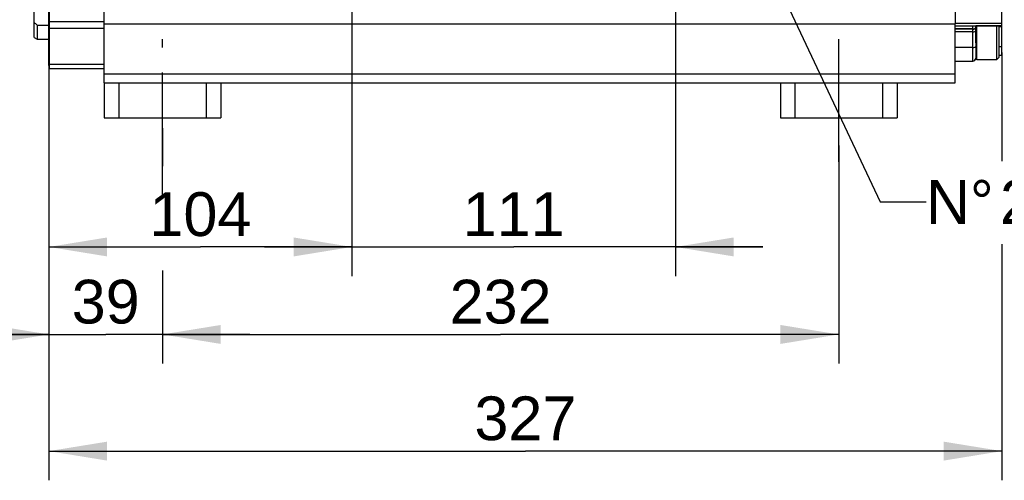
# Model space of a CAD drawing. Header units: millimetres. Extents: x 0 to 420, y 0 to 297.
# Tile 30 of 68: x 140 to 208, y 151 to 182. Entities that reach past the tile are written whole.
import ezdxf

# ---------------------------------------------------------------- set-up
doc = ezdxf.new("R2010")
doc.units = ezdxf.units.MM
doc.header["$LTSCALE"] = 23.1
doc.linetypes.add('CENTER', pattern=[0.6, 0.375, -0.075, 0.075, -0.075])
doc.layers.get('0').update_dxf_attribs({"linetype": 'CONTINUOUS'})
for name, color, linetype in [('AXIS', 7, 'CONTINUOUS'), ('COMPONENTS', 7, 'CONTINUOUS'), ('CUT', 7, 'CONTINUOUS'), ('DETAIL', 7, 'CONTINUOUS'), ('DIMENSION', 7, 'CONTINUOUS'), ('PROTRUSION', 7, 'CONTINUOUS')]:
    doc.layers.add(name, color=color, linetype=linetype)
doc.styles.get("Standard").update_dxf_attribs({"font": 'arial.ttf'})
doc.dimstyles.new('DIMSTYLE_1', dxfattribs={"dimtxt": 3, "dimasz": 4, "dimexe": 0.18, "dimexo": 0.0625, "dimgap": 0.09, "dimtad": 1, "dimlfac": 5, "dimdsep": 46, "dimtxsty": 'STANDARD', "dimblk": '_FILLED', "dimblk1": '_FILLED', "dimblk2": '_FILLED', "dimcen": 0.09, "dimadec": 0, "dimazin": 0, "dimtp": 0.3, "dimtm": 0.3, "dimtfac": 1, "dimtofl": 0, "dimtmove": 0, "dimatfit": 3, "dimldrblk": '_FILLED', "dimfxl": 1, "dimtolj": 1, "dimarcsym": 0})
doc.dimstyles.new('DIMSTYLE_10', dxfattribs={"dimtxt": 3, "dimasz": 4, "dimexe": 0.18, "dimexo": 0.0625, "dimgap": 0.09, "dimtad": 1, "dimdec": 3, "dimlfac": 5, "dimdsep": 46, "dimtxsty": 'STANDARD', "dimblk": '_FILLED', "dimblk1": '_FILLED', "dimblk2": '_FILLED', "dimcen": 0.09, "dimadec": 0, "dimazin": 0, "dimtp": 0.5, "dimtm": 0.5, "dimtfac": 1, "dimtdec": 3, "dimtofl": 0, "dimtmove": 0, "dimatfit": 3, "dimldrblk": '_FILLED', "dimfxl": 1, "dimtolj": 1, "dimarcsym": 0})
doc.dimstyles.new('DIMSTYLE_11', dxfattribs={"dimtxt": 3, "dimasz": 4, "dimexe": 0.18, "dimexo": 0.0625, "dimgap": 0.09, "dimtad": 1, "dimdec": 3, "dimlfac": 5, "dimdsep": 46, "dimtxsty": 'STANDARD', "dimblk": '_FILLED', "dimblk1": '_FILLED', "dimblk2": '_FILLED', "dimcen": 0.09, "dimadec": 0, "dimazin": 0, "dimtp": 0.3, "dimtm": 0.3, "dimtfac": 1, "dimtdec": 3, "dimtofl": 0, "dimtmove": 0, "dimatfit": 3, "dimldrblk": '_FILLED', "dimfxl": 1, "dimtolj": 1, "dimarcsym": 0})
doc.dimstyles.new('DIMSTYLE_2', dxfattribs={"dimtxt": 3, "dimasz": 4, "dimexe": 0.18, "dimexo": 0.0625, "dimgap": 0.09, "dimtad": 1, "dimlfac": 5, "dimdsep": 46, "dimtxsty": 'STANDARD', "dimblk": '_FILLED', "dimblk1": '_FILLED', "dimblk2": '_FILLED', "dimcen": 0.09, "dimadec": 0, "dimazin": 0, "dimtp": 0.5, "dimtm": 0.5, "dimtfac": 1, "dimtofl": 0, "dimtmove": 0, "dimatfit": 3, "dimldrblk": '_FILLED', "dimfxl": 1, "dimtolj": 1, "dimarcsym": 0})
doc.dimstyles.get("Standard").update_dxf_attribs({"dimtxt": 3, "dimasz": 4, "dimexe": 0.18, "dimexo": 0.0625, "dimgap": 0.09, "dimtad": 1, "dimdec": 3, "dimdsep": 46, "dimtxsty": 'STANDARD', "dimblk": '_FILLED', "dimblk1": '_FILLED', "dimblk2": '_FILLED', "dimcen": 0.09, "dimadec": 0, "dimazin": 0, "dimtol": 1, "dimtp": 0.001, "dimtm": 0.001, "dimtfac": 1, "dimtdec": 3, "dimtofl": 0, "dimtmove": 0, "dimatfit": 3, "dimldrblk": '_FILLED', "dimfxl": 1, "dimtolj": 1, "dimarcsym": 0})

# ---------------------------------------------------------------- blocks, each defined once
blk = doc.blocks.new('_FILLED')
at = {"color": 0, "linetype": 'BYBLOCK'}
blk.add_solid([(0, 0), (-1, 0.1625), (-1, -0.1625)], dxfattribs=at)
blk = doc.blocks.new('*D0')
at = {"layer": 'DIMENSION', "color": 2, "linetype": 'CONTINUOUS'}
for p, q in [((142.03, 177.173), (142.03, 158.549)), ((149.83, 174.696), (149.83, 172.081)), ((149.83, 164.925), (149.83, 158.549)), ((142.03, 160.549), (136.03, 160.549)), ((136.03, 160.549), (145.93, 160.549)), ((155.83, 160.549), (145.93, 160.549)), ((149.83, 160.549), (155.83, 160.549))]:
    blk.add_line(p, q, dxfattribs=at)
at = {"layer": 'DIMENSION', "color": 2, "linetype": 'CONTINUOUS', "xscale": 4, "yscale": 4, "zscale": 4}
blk.add_blockref('_FILLED', (142.03, 160.549), dxfattribs=at)
at = {"layer": 'DIMENSION', "color": 2, "linetype": 'CONTINUOUS', "xscale": 4, "yscale": 4, "zscale": 4, "rotation": 180}
blk.add_blockref('_FILLED', (149.83, 160.549), dxfattribs=at)
at = {"layer": 'DIMENSION', "color": 2, "linetype": 'CONTINUOUS', "insert": (145.93, 164.299), "char_height": 3, "width": 4.66171, "attachment_point": 2, "line_spacing_factor": 0.9}
blk.add_mtext('39', dxfattribs=at)
blk = doc.blocks.new('*D1')
at = {"layer": 'DIMENSION', "color": 2, "linetype": 'CONTINUOUS'}
for p, q in [((196.23, 173.508), (196.23, 158.549)), ((149.83, 162.549), (149.83, 160.492)), ((149.83, 160.549), (173.03, 160.549)), ((196.23, 160.549), (173.03, 160.549))]:
    blk.add_line(p, q, dxfattribs=at)
at = {"layer": 'DIMENSION', "color": 2, "linetype": 'CONTINUOUS', "xscale": 4, "yscale": 4, "zscale": 4, "rotation": 180}
blk.add_blockref('_FILLED', (149.83, 160.549), dxfattribs=at)
at = {"layer": 'DIMENSION', "color": 2, "linetype": 'CONTINUOUS', "xscale": 4, "yscale": 4, "zscale": 4}
blk.add_blockref('_FILLED', (196.23, 160.549), dxfattribs=at)
at = {"layer": 'DIMENSION', "color": 2, "linetype": 'CONTINUOUS', "insert": (173.03, 164.299), "char_height": 3, "width": 8.15242, "attachment_point": 2, "line_spacing_factor": 0.9}
blk.add_mtext('232 ', dxfattribs=at)
blk = doc.blocks.new('*D11')
at = {"layer": 'DIMENSION', "color": 2, "linetype": 'CONTINUOUS'}
for p, q in [((162.83, 196.154), (162.83, 164.549)), ((142.03, 179.828), (142.03, 164.549)), ((142.03, 166.549), (152.43, 166.549)), ((162.83, 166.549), (152.43, 166.549))]:
    blk.add_line(p, q, dxfattribs=at)
at = {"layer": 'DIMENSION', "color": 2, "linetype": 'CONTINUOUS', "xscale": 4, "yscale": 4, "zscale": 4, "rotation": 180}
blk.add_blockref('_FILLED', (142.03, 166.549), dxfattribs=at)
at = {"layer": 'DIMENSION', "color": 2, "linetype": 'CONTINUOUS', "xscale": 4, "yscale": 4, "zscale": 4}
blk.add_blockref('_FILLED', (162.83, 166.549), dxfattribs=at)
at = {"layer": 'DIMENSION', "color": 2, "linetype": 'CONTINUOUS', "insert": (152.43, 170.299), "char_height": 3, "width": 6.99257, "attachment_point": 2, "line_spacing_factor": 0.9}
blk.add_mtext('104', dxfattribs=at)
blk = doc.blocks.new('*D16')
at = {"color": 2, "linetype": 'CONTINUOUS'}
for p, q in [((162.83, 194.509), (162.83, 164.549)), ((185.03, 192.388), (185.03, 164.549)), ((162.83, 166.549), (156.83, 166.549)), ((156.83, 166.549), (173.93, 166.549)), ((191.03, 166.549), (173.93, 166.549)), ((185.03, 166.549), (191.03, 166.549))]:
    blk.add_line(p, q, dxfattribs=at)
at = {"color": 2, "linetype": 'CONTINUOUS', "xscale": 4, "yscale": 4, "zscale": 4}
blk.add_blockref('_FILLED', (162.83, 166.549), dxfattribs=at)
at = {"color": 2, "linetype": 'CONTINUOUS', "xscale": 4, "yscale": 4, "zscale": 4, "rotation": 180}
blk.add_blockref('_FILLED', (185.03, 166.549), dxfattribs=at)
at = {"color": 2, "linetype": 'CONTINUOUS', "insert": (173.93, 170.299), "char_height": 3, "width": 6.99257, "attachment_point": 2, "line_spacing_factor": 0.9}
blk.add_mtext('111', dxfattribs=at)
blk = doc.blocks.new('*D17')
at = {"color": 2, "linetype": 'CONTINUOUS'}
for p, q in [((207.43, 179.88), (207.43, 172.441)), ((142.03, 178.695), (142.03, 150.549)), ((207.43, 166.734), (207.43, 150.549)), ((142.03, 152.549), (174.73, 152.549)), ((207.43, 152.549), (174.73, 152.549))]:
    blk.add_line(p, q, dxfattribs=at)
at = {"color": 2, "linetype": 'CONTINUOUS', "xscale": 4, "yscale": 4, "zscale": 4, "rotation": 180}
blk.add_blockref('_FILLED', (142.03, 152.549), dxfattribs=at)
at = {"color": 2, "linetype": 'CONTINUOUS', "xscale": 4, "yscale": 4, "zscale": 4}
blk.add_blockref('_FILLED', (207.43, 152.549), dxfattribs=at)
at = {"color": 2, "linetype": 'CONTINUOUS', "insert": (174.73, 156.299), "char_height": 3, "width": 6.99257, "attachment_point": 2, "line_spacing_factor": 0.9}
blk.add_mtext('327', dxfattribs=at)

msp = doc.modelspace()

# ---------------------------------------------------------------- linework, layer by layer
at = {"color": 9, "linetype": 'CONTINUOUS'}
msp.add_line((205.69661, 179.39505), (205.69661, 181.71666), dxfattribs=at)
at = {"color": 7, "linetype": 'CONTINUOUS'}
for p, q in [((207.06961, 179.39505), (207.06961, 181.71666)), ((207.22961, 179.55508), (207.22961, 181.71666)), ((205.62961, 180.54997), (205.62961, 179.46205)), ((205.69661, 179.39505), (207.06961, 179.39505)), ((207.06961, 179.39505), (207.22961, 179.55505))]:
    msp.add_line(p, q, dxfattribs=at)
msp.add_arc((205.69661, 179.46205), 0.067, 180, 270, dxfattribs=at)
at = {"layer": 'AXIS', "color": 2, "linetype": 'CENTER'}
for p, q in [((149.82961, 169.83739), (149.82961, 180.79505)), ((196.22961, 172.39505), (196.22961, 180.79505))]:
    msp.add_line(p, q, dxfattribs=at)
at = {"layer": 'COMPONENTS', "color": 7, "linetype": 'CONTINUOUS'}
for p, q in [((142.06961, 178.79505), (142.06961, 218.79505)), ((207.42961, 179.69505), (207.42961, 217.89505)), ((141.02961, 180.91052), (141.02961, 216.67944)), ((142.02961, 178.99514), (142.02961, 191.6227)), ((145.82961, 178.79505), (145.82961, 186.3434)), ((141.22961, 181.75585), (141.22961, 180.79505)), ((141.22961, 181.75585), (142.02961, 181.75585)), ((145.82961, 181.97335), (142.06961, 181.97335)), ((205.62961, 181.69505), (204.22961, 181.69505)), ((205.62961, 180.54955), (205.62961, 181.72747)), ((205.62961, 181.71666), (207.42961, 181.71666)), ((141.02961, 180.91052), (141.22961, 180.79505)), ((141.22961, 180.79505), (142.02961, 180.79505)), ((142.06961, 180.95038), (142.02961, 180.95038)), ((142.06961, 179.82119), (142.02961, 179.82119)), ((204.22961, 179.29505), (205.42961, 179.29505)), ((207.22961, 179.69505), (207.42961, 179.69505)), ((142.06961, 178.99505), (142.02961, 178.99505)), ((142.06961, 178.79505), (145.82961, 178.79505)), ((145.82961, 177.79505), (153.82961, 177.79505)), ((145.82961, 177.79505), (145.82961, 175.39505)), ((146.82961, 177.79505), (146.82961, 175.39505)), ((152.82961, 177.79505), (152.82961, 175.39505)), ((153.82961, 177.79505), (153.82961, 175.39505)), ((192.22961, 177.79505), (200.22961, 177.79505)), ((192.22961, 177.79505), (192.22961, 175.39505)), ((193.22961, 177.79505), (193.22961, 175.39505)), ((199.22961, 177.79505), (199.22961, 175.39505)), ((200.22961, 177.79505), (200.22961, 175.39505)), ((145.82961, 175.39505), (153.82961, 175.39505)), ((192.22961, 175.39505), (200.22961, 175.39505))]:
    msp.add_line(p, q, dxfattribs=at)
at = {"layer": 'COMPONENTS', "color": 9, "linetype": 'CONTINUOUS'}
for p, q in [((207.42961, 181.88016), (204.22961, 181.88016)), ((145.82961, 181.52696), (142.06961, 181.52696)), ((205.42961, 181.49505), (204.22961, 181.49505)), ((205.42961, 181.48023), (204.22961, 181.48023)), ((205.42961, 181.29065), (204.22961, 181.29065)), ((205.42961, 179.29505), (205.42961, 181.69505)), ((205.62961, 181.72747), (207.42961, 181.72747)), ((207.42961, 181.63618), (207.22961, 181.63618)), ((205.42961, 180.21623), (204.22961, 180.21623)), ((207.22961, 180.29118), (207.42961, 180.29118)), ((142.06961, 179.09092), (145.82961, 179.09092))]:
    msp.add_line(p, q, dxfattribs=at)
at = {"layer": 'COMPONENTS', "color": 7, "linetype": 'CONTINUOUS'}
msp.add_arc((205.42961, 179.49505), 0.2, 270, 360, dxfattribs=at)
msp.add_open_spline([(141.02961, 181.94941), (141.04408, 181.93328), (141.10766, 181.86564), (141.17602, 181.80265), (141.22961, 181.75585)], degree=3, knots=[0, 0, 0, 0, 0.23343797, 1, 1, 1, 1], dxfattribs=at)
at = {"layer": 'COMPONENTS', "color": 9, "linetype": 'CONTINUOUS'}
for points, knots in [([(205.42961, 181.49505), (205.47433, 181.49505), (205.54774, 181.50406), (205.62012, 181.55269), (205.62788, 181.582)], [0, 0, 0, 0, 0.59593866, 1, 1, 1, 1]), ([(205.42961, 181.48023), (205.45525, 181.48023), (205.50444, 181.48542), (205.57792, 181.50622), (205.62961, 181.54962), (205.62961, 181.58023)], [0, 0, 0, 0, 0.32433138, 0.61280185, 1, 1, 1, 1]), ([(205.42961, 181.29065), (205.47723, 181.29065), (205.54091, 181.29435), (205.62961, 181.33373), (205.62961, 181.35905)], [0, 0, 0, 0, 0.65280186, 1, 1, 1, 1]), ([(205.42961, 180.21623), (205.47723, 180.21623), (205.54091, 180.21992), (205.62961, 180.25931), (205.62961, 180.28463)], [0, 0, 0, 0, 0.65280186, 1, 1, 1, 1])]:
    msp.add_open_spline(points, degree=3, knots=knots, dxfattribs=at)
msp.add_open_spline([(205.62788, 181.582), (205.62901, 181.58624), (205.62961, 181.59067), (205.62961, 181.59505)], degree=3, dxfattribs=at)
at = {"layer": 'CUT', "color": 7, "linetype": 'CONTINUOUS'}
for p, q in [((204.22961, 177.79505), (204.22961, 181.84732)), ((145.82961, 177.79505), (145.82961, 178.79505)), ((145.82961, 178.42774), (204.22961, 178.42774)), ((153.82961, 177.79505), (192.22961, 177.79505)), ((200.22961, 177.79505), (204.22961, 177.79505))]:
    msp.add_line(p, q, dxfattribs=at)
at = {"layer": 'PROTRUSION', "color": 7, "linetype": 'CONTINUOUS'}
for p in [(204.22961, 186.18573), (145.82961, 181.84732)]:
    msp.add_line(p, (204.22961, 181.84732), dxfattribs=at)

# ---------------------------------------------------------------- texts
at = {"layer": 'DETAIL', "color": 2, "linetype": 'CONTINUOUS', "insert": (202.22166, 171.13168), "char_height": 3, "width": 50.3104089, "attachment_point": 1, "line_spacing_factor": 0.9}
msp.add_mtext('N\\Fgdt;{\\Fgdt;~}\\Farial.ttf;{\\Ftxt.shx;\\W0.166667;\\H3.000000; }2 pipe connectors 3/8"G', dxfattribs=at)

# ---------------------------------------------------------------- dimensions: what is measured, and where the dimension line sits
at = {"color": 2, "linetype": 'CONTINUOUS'}
for base, p1, p2, dimstyle, picture, middle in [((185.02961, 166.54886), (162.82961, 194.50908), (185.02961, 192.3882), 'DIMSTYLE_11', '*D16', (170.43333, 168.79886)), ((207.42961, 152.54886), (142.02961, 178.69505), (207.42961, 179.88016), 'DIMSTYLE_10', '*D17', (171.23333, 154.79886))]:
    dim = msp.add_linear_dim(base=base, p1=p1, p2=p2, dimstyle=dimstyle, dxfattribs=at)
    dim.commit()
    dim.dimension.update_dxf_attribs({"geometry": picture, "text_midpoint": middle, "dimtype": 160})
at = {"layer": 'DIMENSION', "color": 2, "linetype": 'CONTINUOUS'}
for base, p1, p2, picture, middle in [((142.02961, 166.54886), (162.82961, 196.1537), (142.02961, 179.82832), '*D11', (148.93333, 168.79886)), ((142.02961, 160.54886), (149.82961, 174.69573), (142.02961, 177.17273), '*D0', (143.59876, 162.79886))]:
    dim = msp.add_linear_dim(base=base, p1=p1, p2=p2, angle=180, dimstyle='DIMSTYLE_1', dxfattribs=at)
    dim.commit()
    dim.dimension.update_dxf_attribs({"geometry": picture, "text_midpoint": middle, "dimtype": 160})
dim = msp.add_linear_dim(base=(149.82961, 160.54886), p1=(196.22961, 173.50771), p2=(149.82961, 162.54886), angle=180, text='<> ', dimstyle='DIMSTYLE_2', dxfattribs=at)
dim.commit()
dim.dimension.update_dxf_attribs({"geometry": '*D1', "text_midpoint": (168.95341, 162.79886), "dimtype": 160})

# ---------------------------------------------------------------- leaders
at = {"layer": 'DETAIL', "color": 2, "linetype": 'CONTINUOUS'}
msp.add_leader([(186.87327, 195.55655), (199.06838, 169.63168), (202.22166, 169.63168)], dimstyle='STANDARD', override={"dimtad": 0, "dimldrblk": 'DOT'}, dxfattribs=at)

doc.saveas('drawing.dxf')
